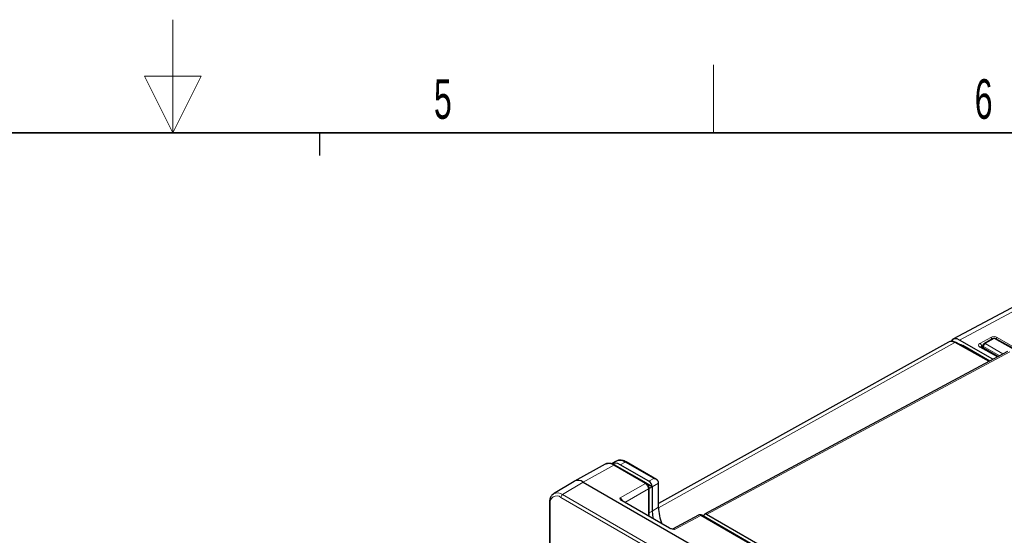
# Paper-space layout 'Blatt2' of a CAD drawing. Header units: millimetres. Extents: x 5 to 418, y 2 to 292.
# Tile 67 of 76: x 203 to 290, y 247 to 292. Entities that reach past the tile are written whole.
import ezdxf

# ---------------------------------------------------------------- set-up
doc = ezdxf.new("R2010")
doc.units = ezdxf.units.MM
doc.layers.add('SLD-0', color=7, linetype='Continuous')
doc.styles.add('SLDTEXTSTYLE0', font='TXT', dxfattribs={"width": 0.605})

psp = doc.layouts.new('Blatt2')

# ---------------------------------------------------------------- linework, layer by layer
at = {"color": 7, "linetype": 'Continuous', "lineweight": 25}
for p, q in [((297.808, 270.626), (285.892, 264.258)), ((289.427, 264.34), (288.636, 263.884)), ((292.254, 262.876), (289.624, 264.341)), ((285.49, 264.017), (259.892, 249.748)), ((289.12, 262.327), (286.168, 263.972)), ((289.425, 262.492), (286.48, 264.192)), ((289.137, 262.337), (286.758, 263.711)), ((289.863, 262.727), (288.376, 263.585)), ((288.536, 263.716), (288.53, 263.496)), ((290.721, 263.188), (263.948, 248.793)), ((255.187, 253.214), (252.465, 251.719)), ((256.162, 253.498), (255.727, 253.264)), ((258.828, 251.533), (256.042, 253.141)), ((259.053, 251.71), (256.512, 253.177)), ((259.713, 251.878), (257.044, 253.419)), ((252.445, 251.708), (250.627, 250.606)), ((253.255, 251.634), (299.075, 225.183)), ((259.336, 251.226), (258.899, 251.478)), ((259.892, 249.418), (259.892, 251.541)), ((259.335, 251.225), (259.07, 251.072)), ((259.07, 248.598), (259.07, 251.114)), ((259.335, 251.225), (259.336, 251.226)), ((259.336, 251.22), (259.336, 249.086)), ((250.258, 249.819), (250.258, 236.187)), ((260.863, 247.563), (256.678, 249.979)), ((263.428, 248.722), (261.118, 247.48)), ((294.184, 231.122), (263.72, 248.708)), ((294.408, 231.3), (264.144, 248.771))]:
    psp.add_line(p, q, dxfattribs=at)
at = {"color": 7, "linetype": 'Continuous', "lineweight": 18}
for p, q in [((298.389, 270.556), (286.48, 264.192)), ((288.278, 263.897), (289.235, 264.43)), ((289.524, 264.331), (288.734, 263.875)), ((292.155, 262.865), (289.524, 264.331)), ((289.8, 264.424), (292.453, 262.893)), ((286.069, 263.962), (259.892, 249.371)), ((289.06, 262.295), (286.069, 263.962)), ((286.758, 263.711), (286.699, 263.677)), ((289.805, 262.695), (288.278, 263.577)), ((288.536, 263.72), (288.417, 263.654)), ((288.417, 263.654), (288.42, 263.56)), ((288.592, 263.633), (288.587, 263.463)), ((290.018, 262.81), (288.592, 263.633)), ((288.734, 263.875), (290.309, 262.966)), ((290.915, 263.165), (264.144, 248.771)), ((255.944, 253.133), (253.255, 251.634)), ((258.731, 251.524), (255.944, 253.133)), ((256.947, 253.41), (256.512, 253.177)), ((259.472, 251.952), (256.947, 253.41)), ((251.414, 250.534), (253.255, 251.634)), ((256.503, 250.238), (258.731, 251.524)), ((259.053, 251.71), (259.472, 251.952)), ((259.892, 251.541), (259.336, 251.22)), ((251.414, 250.534), (297.234, 224.083)), ((259.013, 251.034), (256.932, 249.832)), ((259.013, 248.631), (259.013, 251.034)), ((250.317, 249.738), (250.317, 236.221)), ((297.095, 223.839), (251.275, 250.291)), ((259.07, 248.937), (259.336, 249.086)), ((259.336, 249.086), (259.892, 249.418)), ((263.623, 248.7), (261.316, 247.459)), ((294.086, 231.114), (263.623, 248.7))]:
    psp.add_line(p, q, dxfattribs=at)
at = {"color": 7, "linetype": 'Continuous', "lineweight": 25, "flags": 128}
for points in [[(286.436, 263.823), (286.592, 263.787), (286.758, 263.711)], [(259.336, 249.086), (259.393, 248.472), (259.405, 248.405)]]:
    psp.add_lwpolyline(points, dxfattribs=at)
at = {"color": 7, "linetype": 'Continuous', "lineweight": 18}
for centre, radius, start, end in [((289.078, 264.182), 0.293, 22.5957, 57.65915), ((289.468, 264.25), 0.0992, 55.45584, 114.57981), ((289.583, 264.249), 0.101, 66.08746, 125.36287), ((289.953, 264.174), 0.293, 121.47316, 153.7175), ((286.127, 263.879), 0.101, 66.08746, 125.36287), ((288.114, 263.642), 0.304, 2.21211, 57.20547), ((288.334, 263.495), 0.0992, 65.42019, 124.54416), ((288.635, 263.722), 0.0987, 183.35638, 244.50654), ((288.891, 263.621), 0.299, 121.78538, 177.63732), ((288.677, 263.793), 0.0992, 55.45584, 114.57981), ((255.493, 252.501), 0.776, 54.47319, 113.27203), ((256, 253.051), 0.099, 65.36022, 124.60414), ((257.003, 253.329), 0.099, 65.36022, 124.60414), ((258.787, 251.443), 0.099, 65.37351, 124.60301), ((250.901, 249.833), 0.592, 50.79671, 189.21404), ((250.963, 249.925), 0.758, 53.50286, 117.23225), ((251.583, 250.277), 0.308, 123.22971, 177.34769), ((258.971, 251.124), 0.099, 295.38862, 354.63002), ((250.357, 249.828), 0.0988, 185.10705, 246.23889), ((263.679, 248.618), 0.099, 65.36022, 124.60414)]:
    psp.add_arc(centre, radius, start, end, dxfattribs=at)
at = {"color": 7, "linetype": 'Continuous', "lineweight": 25}
for centre, radius, start, end in [((289.527, 264.167), 0.2, 60.87645, 119.99731), ((288.736, 263.71), 0.2, 119.99731, 178.28311), ((252.789, 251.003), 0.785, 53.60996, 116.0303), ((264.15, 249.515), 4.259, 181.30401, 201.51573)]:
    psp.add_arc(centre, radius, start, end, dxfattribs=at)
for centre, major_axis, ratio, start_param, end_param in [((286.481, 263.212), (-0.6, 1.04), 0.577176, 5.497991, 6.59462), ((286.083, 262.974), (-0.597, 1.041), 0.575637, 5.516667, 6.275931), ((256.513, 251.87), (-0.8, 1.386), 0.577202, 5.498017, 6.265551), ((256.944, 252.102), (-0.795, 1.389), 0.577214, 5.500222, 6.267755), ((259.053, 251.384), (-0.2, 0.346), 0.577557, 3.944525, 5.497716), ((259.609, 251.704), (-0.2, 0.346), 0.577557, 3.927224, 4.460624), ((251.091, 246.787), (8.244, 4.438), 0.030727, 6.266645, 6.283799), ((264.144, 248.444), (-0.2, 0.347), 0.577206, 5.498021, 7.051211)]:
    psp.add_ellipse(centre, major_axis=major_axis, ratio=ratio, start_param=start_param, end_param=end_param, dxfattribs=at)
at = {"color": 7, "linetype": 'Continuous', "lineweight": 18}
for centre, major_axis, ratio, start_param, end_param in [((289.518, 264.267), (0.4, -0.006), 0.567122, 0.794121, 2.364612), ((288.561, 263.734), (0.4, -0.006), 0.566782, 2.364314, 3.934806), ((288.559, 263.57), (0.2, -0.012), 0.555022, 2.38778, 3.184773), ((258.728, 251.196), (-0.2, 0.346), 0.587456, 3.927225, 5.497717), ((256.505, 249.913), (-0.2, 0.346), 0.567659, 4.474545, 5.497716), ((263.621, 248.372), (-0.195, 0.349), 0.577293, 5.506744, 6.274459), ((261.318, 247.134), (-0.205, 0.344), 0.576943, 5.489313, 6.261394)]:
    psp.add_ellipse(centre, major_axis=major_axis, ratio=ratio, start_param=start_param, end_param=end_param, dxfattribs=at)
at = {"color": 7, "linetype": 'Continuous', "lineweight": 25}
for points, knots in [([(286.168, 263.972), (286.115, 263.998), (285.973, 264.068), (285.758, 264.109), (285.617, 264.058), (285.56, 264.038)], [0, 0, 0, 0, 0.26354, 0.700244, 1, 1, 1, 1]), ([(288.376, 263.585), (288.367, 263.591), (288.352, 263.602), (288.353, 263.602), (288.353, 263.602)], [0, 0, 0, 0, 0.583054, 1, 1, 1, 1]), ([(256.042, 253.141), (255.983, 253.172), (255.811, 253.262), (255.543, 253.309), (255.306, 253.29), (255.216, 253.221), (255.199, 253.208)], [0, 0, 0, 0, 0.20407, 0.592975, 0.92256, 1, 1, 1, 1]), ([(257.044, 253.419), (256.984, 253.45), (256.81, 253.542), (256.535, 253.595), (256.275, 253.571), (256.166, 253.488), (256.132, 253.461)], [0, 0, 0, 0, 0.1893642, 0.5501898, 0.8578401, 1, 1, 1, 1]), ([(259.07, 251.114), (259.066, 251.155), (259.058, 251.244), (258.994, 251.378), (258.911, 251.478), (258.849, 251.519), (258.828, 251.533)], [0, 0, 0, 0, 0.249504, 0.542176, 0.84795, 1, 1, 1, 1]), ([(259.852, 251.73), (259.849, 251.737), (259.843, 251.753), (259.83, 251.774), (259.815, 251.794), (259.797, 251.815), (259.776, 251.834), (259.752, 251.853), (259.727, 251.87), (259.697, 251.888), (259.662, 251.904), (259.622, 251.92), (259.581, 251.933), (259.542, 251.942), (259.507, 251.948), (259.485, 251.951), (259.473, 251.952), (259.472, 251.952)], [0, 0, 0, 0, 0.053919, 0.108428, 0.164578, 0.221198, 0.286272, 0.351851, 0.41879, 0.486112, 0.576749, 0.668076, 0.761331, 0.855166, 0.924752, 0.994551, 1, 1, 1, 1]), ([(250.623, 250.585), (250.573, 250.555), (250.441, 250.476), (250.316, 250.238), (250.262, 250.001), (250.259, 249.852), (250.258, 249.819)], [0, 0, 0, 0, 0.209029, 0.549288, 0.900097, 1, 1, 1, 1]), ([(256.678, 249.979), (256.648, 250.001), (256.554, 250.069), (256.525, 250.164), (256.505, 250.23), (256.503, 250.237), (256.503, 250.238)], [0, 0, 0, 0, 0.2886981, 0.9164556, 0.9948554, 1, 1, 1, 1]), ([(263.72, 248.708), (263.678, 248.727), (263.604, 248.76), (263.498, 248.756), (263.449, 248.729), (263.431, 248.719)], [0, 0, 0, 0, 0.452017, 0.801718, 1, 1, 1, 1]), ([(261.316, 247.459), (261.315, 247.459), (261.301, 247.461), (261.187, 247.473), (261.019, 247.492), (260.9, 247.546), (260.863, 247.563)], [0, 0, 0, 0, 0.005145, 0.083544, 0.711302, 1, 1, 1, 1])]:
    psp.add_open_spline(points, degree=3, knots=knots, dxfattribs=at)
at = {"layer": 'SLD-0', "lineweight": 18}
for p, q in [((217, 292.5), (217, 282.5)), ((264.75, 282.5), (264.75, 288.5)), ((219.5, 287.5), (214.5, 287.5)), ((214.5, 287.5), (217, 282.5)), ((217, 282.5), (219.5, 287.5))]:
    psp.add_line(p, q, dxfattribs=at)
at = {"layer": 'SLD-0', "lineweight": 35}
psp.add_line((408, 282.5), (26, 282.5), dxfattribs=at)
at = {"layer": 'SLD-0'}
psp.add_line((230, 280.5), (230, 282.5), dxfattribs=at)
psp.add_line((230, 280.5), (230, 282.5), dxfattribs=at)

# ---------------------------------------------------------------- texts
at = {"layer": 'SLD-0', "char_height": 3.5, "attachment_point": 2, "style": 'SLDTEXTSTYLE0'}
for s, insert in [('5', (240.853, 287.243)), ('6', (288.603, 287.243))]:
    psp.add_mtext(s, dxfattribs=dict(at, insert=insert))

doc.saveas('drawing.dxf')
